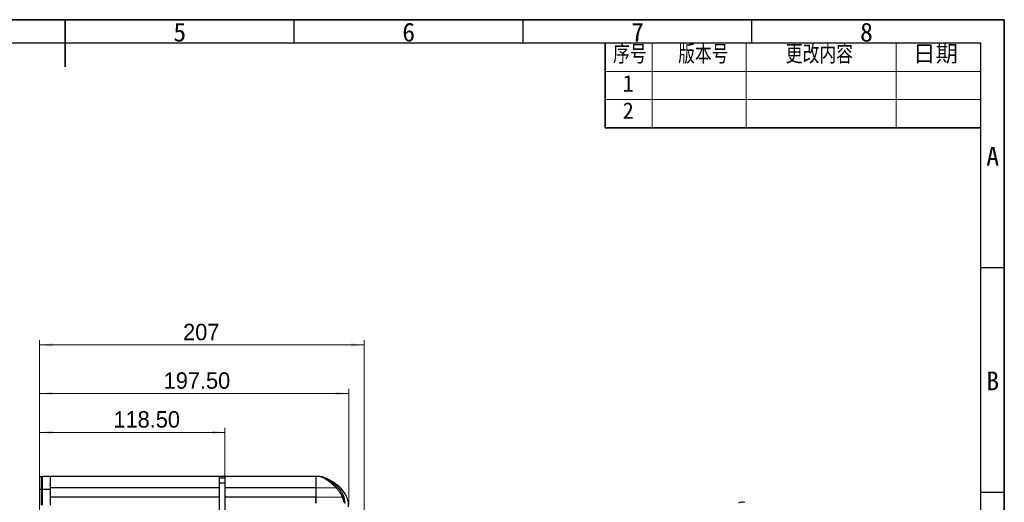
# Model space of a CAD drawing. Header units: millimetres. Extents: x 0 to 423, y 0 to 297.
# Tile 34 of 34: x 210 to 420, y 194 to 297. Entities that reach past the tile are written whole.
import ezdxf

# ---------------------------------------------------------------- set-up
doc = ezdxf.new("R2010")
doc.units = ezdxf.units.MM
doc.layers.add('实线', color=2, linetype='Continuous', lineweight=25)
doc.styles.add('SLDTEXTSTYLE1', font='SIMSUN.TTC')
doc.styles.add('SLDTEXTSTYLE15', font='仿宋_GB2312', dxfattribs={"width": 0.75, "bigfont": 'bigfont'})
doc.styles.add('SLDTEXTSTYLE17', font='ARIAL.TTF', dxfattribs={"width": 0.948})
doc.styles.add('SLDTEXTSTYLE2', font='仿宋_GB2312')
doc.styles.add('SLDTEXTSTYLE5', font='仿宋_GB2312', dxfattribs={"bigfont": 'bigfont'})
doc.dimstyles.new('SLDDIMSTYLE0', dxfattribs={"dimtxt": 3.5, "dimasz": 2.8, "dimexe": 0, "dimexo": 0.0625, "dimgap": 0.875, "dimtad": 2, "dimlfac": 3, "dimrnd": 1e-09, "dimzin": 12, "dimdsep": 46, "dimtxsty": 'SLDTEXTSTYLE17', "dimsah": 1, "dimcen": 0.09, "dimadec": 0, "dimazin": 3, "dimtfac": 1, "dimtofl": 0, "dimtmove": 0, "dimatfit": 3, "dimfxl": 1, "dimfrac": 2, "dimtolj": 1, "dimtzin": 12, "dimarcsym": 0})
doc.dimstyles.new('SLDDIMSTYLE2', dxfattribs={"dimtxt": 3.5, "dimasz": 2.8, "dimexe": 0, "dimexo": 0.0625, "dimgap": 0.875, "dimtad": 2, "dimlfac": 3, "dimrnd": 1e-09, "dimzin": 4, "dimdsep": 46, "dimtxsty": 'SLDTEXTSTYLE17', "dimsah": 1, "dimcen": 0.09, "dimadec": 0, "dimazin": 1, "dimtfac": 1, "dimtofl": 0, "dimtmove": 0, "dimatfit": 3, "dimfxl": 1, "dimfrac": 2, "dimtolj": 1, "dimtzin": 12, "dimarcsym": 0})

# ---------------------------------------------------------------- blocks, each defined once
blk = doc.blocks.new('SW_NOTE_0_6')
at = {"color": 0, "linetype": 'Continuous', "lineweight": 18, "insert": (1.19, 4.65), "char_height": 4, "attachment_point": 2, "style": 'SLDTEXTSTYLE1'}
blk.add_mtext('A', dxfattribs=at)
blk = doc.blocks.new('SW_NOTE_0_7')
at = {"color": 0, "linetype": 'Continuous', "lineweight": 18, "insert": (1.19, 4.65), "char_height": 4, "attachment_point": 2, "style": 'SLDTEXTSTYLE1'}
blk.add_mtext('B', dxfattribs=at)
blk = doc.blocks.new('SW_NOTE_0_16')
at = {"color": 0, "linetype": 'Continuous', "lineweight": 18, "insert": (1.19, 4.65), "char_height": 4, "attachment_point": 2, "style": 'SLDTEXTSTYLE1'}
blk.add_mtext('5', dxfattribs=at)
blk = doc.blocks.new('SW_NOTE_0_17')
at = {"color": 0, "linetype": 'Continuous', "lineweight": 18, "insert": (1.19, 4.65), "char_height": 4, "attachment_point": 2, "style": 'SLDTEXTSTYLE1'}
blk.add_mtext('6', dxfattribs=at)
blk = doc.blocks.new('SW_NOTE_0_18')
at = {"color": 0, "linetype": 'Continuous', "lineweight": 18, "insert": (1.19, 4.65), "char_height": 4, "attachment_point": 2, "style": 'SLDTEXTSTYLE1'}
blk.add_mtext('7', dxfattribs=at)
blk = doc.blocks.new('SW_NOTE_0_19')
at = {"color": 0, "linetype": 'Continuous', "lineweight": 18, "insert": (1.19, 4.65), "char_height": 4, "attachment_point": 2, "style": 'SLDTEXTSTYLE1'}
blk.add_mtext('8', dxfattribs=at)
blk = doc.blocks.new('GB_A3_A')
at = {"color": 3, "lineweight": 35, "true_color": 0x00ff00}
for p, q in [((0, 297), (420, 297)), ((220, 287), (220, 297)), ((420, 297), (420, 0))]:
    blk.add_line(p, q, dxfattribs=at)
at = {"color": 1, "lineweight": 25}
for p, q in [((268.75, 292), (268.75, 297)), ((317.5, 292), (317.5, 297)), ((366.25, 292), (366.25, 297)), ((420, 244.17), (415, 244.17)), ((420, 196.33), (415, 196.33))]:
    blk.add_line(p, q, dxfattribs=at)
at = {"color": 3, "true_color": 0x00ff00}
blk.add_line((420, 297), (410, 297), dxfattribs=at)
blk.add_line((420, 287), (420, 297))
at = {"lineweight": 25}
for p, q in [((415, 292), (25, 292)), ((415, 5), (415, 292))]:
    blk.add_line(p, q, dxfattribs=at)
at = {"color": 190, "linetype": 'Continuous', "lineweight": 18, "true_color": 0x8000ff}
for name, p in [('SW_NOTE_0_16', (243.21, 291.7)), ('SW_NOTE_0_17', (291.96, 291.7)), ('SW_NOTE_0_18', (340.71, 291.7)), ('SW_NOTE_0_19', (389.46, 291.7)), ('SW_NOTE_0_6', (416.34, 265.28)), ('SW_NOTE_0_7', (416.34, 217.45))]:
    blk.add_blockref(name, p, dxfattribs=at)
blk = doc.blocks.new('_D_5')
at = {"color": 7, "linetype": 'Continuous', "lineweight": 18, "true_color": 0xffffff}
for p, q in [((214.53, 190.71), (214.53, 210.14)), ((254.03, 198.91), (254.03, 210.14)), ((214.53, 209.14), (254.03, 209.14))]:
    blk.add_line(p, q, dxfattribs=at)
for points in [[(214.53, 209.14), (217.33, 208.79), (217.33, 209.49)], [(254.03, 209.14), (251.23, 209.49), (251.23, 208.79)]]:
    blk.add_solid(points, dxfattribs=at)
at = {"color": 7, "linetype": 'Continuous', "lineweight": 18, "true_color": 0xffffff, "insert": (230.27, 213.66), "char_height": 3.5, "attachment_point": 1, "style": 'SLDTEXTSTYLE17'}
blk.add_mtext('118.50', dxfattribs=at)
blk = doc.blocks.new('_D_6')
at = {"color": 7, "linetype": 'Continuous', "lineweight": 18, "true_color": 0xffffff}
for p, q in [((214.53, 190.71), (214.53, 218.41)), ((280.37, 193.82), (280.37, 218.41)), ((214.53, 217.41), (280.37, 217.41))]:
    blk.add_line(p, q, dxfattribs=at)
for points in [[(214.53, 217.41), (217.33, 217.06), (217.33, 217.76)], [(280.37, 217.41), (277.57, 217.76), (277.57, 217.06)]]:
    blk.add_solid(points, dxfattribs=at)
at = {"color": 7, "linetype": 'Continuous', "lineweight": 18, "true_color": 0xffffff, "insert": (240.97, 221.93), "char_height": 3.5, "attachment_point": 1, "style": 'SLDTEXTSTYLE17'}
blk.add_mtext('197.50', dxfattribs=at)
blk = doc.blocks.new('_D_7')
at = {"color": 7, "linetype": 'Continuous', "lineweight": 18, "true_color": 0xffffff}
for p, q in [((214.53, 190.71), (214.53, 228.75)), ((283.66, 168.9), (283.66, 228.75)), ((214.53, 227.75), (283.66, 227.75))]:
    blk.add_line(p, q, dxfattribs=at)
for points in [[(214.53, 227.75), (217.33, 227.4), (217.33, 228.1)], [(283.66, 227.75), (280.86, 228.1), (280.86, 227.4)]]:
    blk.add_solid(points, dxfattribs=at)
at = {"color": 7, "linetype": 'Continuous', "lineweight": 18, "true_color": 0xffffff, "insert": (245.11, 232.26), "char_height": 3.5, "attachment_point": 1, "style": 'SLDTEXTSTYLE17'}
blk.add_mtext('207', dxfattribs=at)

msp = doc.modelspace()

# ---------------------------------------------------------------- linework, layer by layer
at = {"color": 7, "linetype": 'Continuous', "lineweight": 35}
for p, q in [((335, 292), (335, 274)), ((335, 274), (415, 274))]:
    msp.add_line(p, q, dxfattribs=at)
at = {"color": 7, "linetype": 'Continuous', "lineweight": 18}
for p, q in [((345, 292), (345, 274)), ((365, 292), (365, 274)), ((397, 292), (397, 274)), ((335, 286), (415, 286)), ((335, 280), (415, 280))]:
    msp.add_line(p, q, dxfattribs=at)
at = {"layer": '实线', "color": 2, "linetype": 'Continuous', "lineweight": 25, "true_color": 0xffff00}
for p, q in [((214.5331, 199.7467), (214.5331, 197.0801)), ((214.5331, 199.7467), (215.0331, 199.7467)), ((215.0331, 197.0801), (215.0331, 199.7467)), ((215.1331, 197.0801), (215.1331, 199.7467)), ((216.8664, 199.7467), (215.1331, 199.7467)), ((216.8664, 197.0801), (216.8664, 199.7467)), ((252.8664, 199.7467), (216.8664, 199.7467)), ((252.8664, 199.4134), (252.8664, 199.7467)), ((254.0331, 199.7467), (252.8664, 199.7467)), ((252.8664, 198.4134), (252.8664, 199.4134)), ((254.0331, 199.4134), (252.8664, 199.4134)), ((254.0331, 199.4134), (254.0331, 199.7467)), ((273.3664, 199.7467), (254.0331, 199.7467)), ((254.0331, 198.4134), (254.0331, 199.4134)), ((273.3664, 199.7467), (273.3664, 197.4136)), ((274.1997, 199.7351), (273.3664, 199.7467)), ((216.8664, 197.4134), (252.8664, 197.4134)), ((252.8664, 94.4134), (252.8664, 198.4134)), ((252.8664, 198.4134), (254.0331, 198.4134)), ((254.0331, 94.4134), (254.0331, 198.4134)), ((254.0331, 197.4134), (273.3664, 197.4134)), ((273.3664, 197.4136), (273.3664, 195.4133)), ((273.3664, 197.4136), (277.6701, 197.3535)), ((273.3664, 197.4134), (273.3664, 195.4134)), ((278.1851, 197.306), (278.5101, 196.8908)), ((214.5331, 197.0801), (214.5331, 193.6142)), ((214.5331, 197.0801), (215.0331, 197.0801)), ((215.0331, 193.6142), (215.0331, 197.0801)), ((215.1331, 193.6142), (215.1331, 197.0801)), ((215.1331, 197.0801), (216.8664, 197.0801)), ((216.8664, 193.6142), (216.8664, 197.0801)), ((216.8664, 195.4134), (252.8664, 195.4134)), ((254.0331, 195.4134), (273.3664, 195.4134)), ((273.3664, 195.4133), (279.0324, 195.3341))]:
    msp.add_line(p, q, dxfattribs=at)
msp.add_arc((364.1853, 192.9801), 1.3413, 65.692881, 125.617577, dxfattribs=at)
msp.add_ellipse((243.5105, 197.8301), major_axis=(-167.1181, 2.3336), ratio=0.01396082, start_param=4.52550091, end_param=4.5261708, dxfattribs=at)
for points, knots in [([(273.3664, 199.7467), (273.3664, 199.7467), (273.3664, 199.686), (273.3664, 199.4522), (273.3664, 199.2793), (273.3664, 198.8473), (273.3664, 198.5885), (273.3664, 198.0241), (273.3664, 197.7188), (273.3664, 197.4134)], [0, 0, 0, 0, 0.25, 0.25, 0.5, 0.5, 0.75, 0.75, 1, 1, 1, 1]), ([(274.1997, 199.7351), (274.2156, 199.7347), (274.2474, 199.734), (274.3107, 199.7306), (274.3928, 199.7231), (274.4923, 199.7093), (274.5603, 199.696), (274.5934, 199.6895)], [0, 0, 0, 0, 0.1232022, 0.24627434, 0.49459391, 0.75363822, 1, 1, 1, 1]), ([(277.6701, 197.3535), (277.6412, 197.384), (277.5838, 197.4446), (277.4975, 197.5343), (277.4116, 197.6223), (277.3261, 197.7086), (277.2411, 197.793), (277.1565, 197.8755), (277.0723, 197.9559), (276.9885, 198.0343), (276.9052, 198.1105), (276.7854, 198.2174), (276.6123, 198.3658), (276.3926, 198.5442), (276.1636, 198.7192), (275.9271, 198.8906), (275.6894, 199.0547), (275.4511, 199.2111), (275.2293, 199.3488), (275.044, 199.4535), (274.8961, 199.5289), (274.7834, 199.5815), (274.6772, 199.6259), (274.5772, 199.6629), (274.5143, 199.6816), (274.4834, 199.6908)], [0, 0, 0, 0, 0.027664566, 0.055032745, 0.082105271, 0.108882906, 0.135366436, 0.161556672, 0.187454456, 0.213060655, 0.238376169, 0.263401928, 0.321528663, 0.393502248, 0.458798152, 0.524184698, 0.603068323, 0.672033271, 0.742984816, 0.813123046, 0.852943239, 0.891521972, 0.928877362, 0.965029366, 1, 1, 1, 1]), ([(274.6179, 199.6716), (274.606, 199.6746), (274.5828, 199.6804), (274.5482, 199.6861), (274.5153, 199.6897), (274.4938, 199.6904), (274.4834, 199.6908)], [0, 0, 0, 0, 0.27030873, 0.52714534, 0.77034932, 1, 1, 1, 1]), ([(280.3664, 193.3156), (280.3664, 193.6995), (280.3268, 194.0839), (280.167, 194.8347), (280.0457, 195.2007), (279.7262, 195.8982), (279.5291, 196.2305), (279.0767, 196.8519), (278.8213, 197.1406), (278.2701, 197.6753), (277.9749, 197.9212), (277.3554, 198.374), (277.0312, 198.581), (276.5331, 198.8664), (276.3651, 198.9572), (276.0253, 199.1315), (275.8534, 199.2158), (275.5043, 199.3773), (275.327, 199.4536), (274.9656, 199.5896), (274.7815, 199.6502), (274.5935, 199.6894)], [0, 0, 0, 0, 0.125, 0.125, 0.25, 0.25, 0.375, 0.375, 0.5, 0.5, 0.625, 0.625, 0.75, 0.75, 0.8125, 0.8125, 0.875, 0.875, 0.9375, 0.9375, 1, 1, 1, 1]), ([(277.8945, 197.5957), (277.8653, 197.6231), (277.8074, 197.6774), (277.7199, 197.7569), (277.6329, 197.8341), (277.5464, 197.9091), (277.4605, 197.9818), (277.3752, 198.0523), (277.2908, 198.1207), (277.031, 198.3267), (276.6465, 198.6062), (276.2131, 198.8871), (275.9251, 199.0612), (275.7201, 199.179), (275.5271, 199.2845), (275.3569, 199.3724), (275.2066, 199.4462), (275.0716, 199.5085), (274.928, 199.5689), (274.7753, 199.626), (274.6716, 199.6561), (274.6179, 199.6716)], [0, 0, 0, 0, 0.02794489, 0.05547171, 0.0825883, 0.10930104, 0.13561499, 0.16153406, 0.18706118, 0.21219841, 0.39573736, 0.5263696, 0.59391208, 0.65136536, 0.71016216, 0.76928676, 0.80891192, 0.85167756, 0.89767179, 0.94702906, 1, 1, 1, 1]), ([(277.6701, 197.3535), (277.6968, 197.3818), (277.7551, 197.4436), (277.8363, 197.5306), (277.8863, 197.5852), (277.8948, 197.5954), (277.8945, 197.5957)], [-0.00000478, -0.00000478, -0.00000478, -0.00000478, 0.24852637, 0.50460733, 0.76068828, 1.00000074, 1.00000074, 1.00000074, 1.00000074]), ([(279.0324, 195.3341), (279.0209, 195.3683), (278.9978, 195.437), (278.9589, 195.5391), (278.9168, 195.6414), (278.8712, 195.7436), (278.8221, 195.8458), (278.7695, 195.948), (278.7134, 196.0502), (278.6539, 196.1524), (278.5908, 196.2546), (278.4898, 196.4099), (278.343, 196.6153), (278.1636, 196.8371), (277.9932, 197.0283), (277.8366, 197.1927), (277.7261, 197.2994), (277.6701, 197.3535)], [0, 0, 0, 0, 0.043926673, 0.088330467, 0.133250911, 0.17872619, 0.224793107, 0.271487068, 0.31884207, 0.366890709, 0.415664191, 0.465192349, 0.592770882, 0.723297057, 0.812799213, 0.904997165, 1, 1, 1, 1]), ([(279.3439, 195.4398), (279.3305, 195.4788), (279.3035, 195.5574), (279.2587, 195.6744), (279.2103, 195.7918), (279.1579, 195.9091), (279.1016, 196.0265), (279.0411, 196.1437), (278.9764, 196.2608), (278.9074, 196.3776), (278.8341, 196.4939), (278.7566, 196.6095), (278.675, 196.7241), (278.5896, 196.8375), (278.5005, 196.9497), (278.4079, 197.0604), (278.3118, 197.1699), (278.2124, 197.2781), (278.1096, 197.3852), (278.0036, 197.4914), (277.931, 197.5608), (277.8945, 197.5957)], [0, 0, 0, 0, 0.04714153, 0.09487116, 0.14320363, 0.19215423, 0.24173873, 0.2919752, 0.3428979, 0.39455027, 0.44693478, 0.49997719, 0.5535915, 0.60770529, 0.66224714, 0.71721564, 0.77266969, 0.82865552, 0.8851955, 0.94230621, 1, 1, 1, 1]), ([(273.3664, 195.4134), (273.3664, 195.2389), (273.3664, 195.0644), (273.3664, 194.7419), (273.3664, 194.594), (273.3664, 194.3472), (273.3664, 194.2483), (273.3664, 194.1148), (273.3664, 194.0801), (273.3664, 194.0801)], [0, 0, 0, 0, 0.25, 0.25, 0.5, 0.5, 0.75, 0.75, 1, 1, 1, 1]), ([(273.3664, 194.4705), (273.3664, 194.4864), (273.3664, 194.5182), (273.3664, 194.5689), (273.3664, 194.622), (273.3664, 194.6776), (273.3664, 194.7355), (273.3664, 194.7956), (273.3664, 194.8579), (273.3664, 194.9221), (273.3664, 194.9882), (273.3664, 195.0559), (273.3664, 195.1251), (273.3664, 195.1957), (273.3664, 195.2674), (273.3664, 195.34), (273.3664, 195.3888), (273.3664, 195.4133)], [0, 0, 0, 0, 0.06325718, 0.12700117, 0.19123203, 0.25594984, 0.32115464, 0.38684651, 0.45302549, 0.51969164, 0.58684502, 0.65448568, 0.72261368, 0.79122906, 0.86033187, 0.92992217, 1, 1, 1, 1]), ([(279.0324, 195.3341), (279.0685, 195.3462), (279.1474, 195.3726), (279.2583, 195.4101), (279.3305, 195.4348), (279.3439, 195.4397), (279.3439, 195.4398)], [0, 0, 0, 0, 0.24396968, 0.49598021, 0.74799073, 1.00000126, 1.00000126, 1.00000126, 1.00000126]), ([(279.22, 195.3972), (279.2145, 195.3953), (279.1931, 195.3881), (279.1317, 195.3674), (279.0715, 195.3473), (279.0324, 195.3341)], [0, 0, 0, 0, 0.10639176, 0.41884294, 1, 1, 1, 1]), ([(279.0324, 195.3341), (279.0395, 195.3167), (279.0549, 195.2791), (279.0783, 195.218), (279.1021, 195.1518), (279.1248, 195.0833), (279.1511, 194.9974), (279.1843, 194.8736), (279.2128, 194.7427), (279.2364, 194.6023), (279.2499, 194.4943), (279.2592, 194.3954), (279.2649, 194.3209), (279.2673, 194.2769), (279.2686, 194.2548)], [0, 0, 0, 0, 0.04404014, 0.09507648, 0.15297898, 0.20952772, 0.26570374, 0.36739957, 0.52046746, 0.60373455, 0.74804313, 0.83149121, 0.91540407, 1, 1, 1, 1]), ([(279.5954, 193.9913), (279.5949, 194.0032), (279.594, 194.0289), (279.5919, 194.0729), (279.5882, 194.1392), (279.5834, 194.208), (279.5751, 194.3061), (279.5623, 194.4346), (279.5404, 194.6026), (279.5073, 194.8041), (279.475, 194.964), (279.4377, 195.1201), (279.4009, 195.2608), (279.365, 195.3735), (279.3439, 195.4398)], [0, 0, 0, 0, 0.0343819, 0.07409191, 0.11912558, 0.20545402, 0.23994689, 0.34433151, 0.48728497, 0.58407251, 0.73845665, 0.78912391, 0.87590865, 1, 1, 1, 1]), ([(273.3664, 194.0801), (273.3664, 194.0804), (273.3664, 194.0811), (273.3664, 194.0866), (273.3664, 194.0952), (273.3664, 194.1072), (273.3664, 194.1225), (273.3664, 194.1409), (273.3664, 194.1622), (273.3664, 194.1865), (273.3664, 194.2136), (273.3664, 194.2433), (273.3664, 194.2756), (273.3664, 194.3102), (273.3664, 194.3471), (273.3664, 194.3862), (273.3664, 194.4271), (273.3664, 194.4561), (273.3664, 194.4705)], [0, 0, 0, 0, 0.06571234, 0.13099617, 0.19585153, 0.26027846, 0.324277, 0.3878472, 0.45098908, 0.51370271, 0.57598813, 0.63784537, 0.69927449, 0.76027554, 0.82084857, 0.88099362, 0.94071074, 1, 1, 1, 1])]:
    msp.add_open_spline(points, degree=3, knots=knots, dxfattribs=at)

# ---------------------------------------------------------------- block references
at = {"color": 7, "linetype": 'Continuous'}
msp.add_blockref('GB_A3_A', (0, 0), dxfattribs=at)

# ---------------------------------------------------------------- texts
at = {"color": 7, "linetype": 'Continuous', "lineweight": 0, "char_height": 3.5, "attachment_point": 1}
for s, insert, style in [('序号', (336.6808, 291.5393), 'SLDTEXTSTYLE15'), ('版本号', (350.5358, 291.5393), 'SLDTEXTSTYLE15'), (' 更改内容', (371.6764, 291.5393), 'SLDTEXTSTYLE15'), ('日期', (400.5799, 291.5393), 'SLDTEXTSTYLE5'), ('1', (338.7152, 285.2061), 'SLDTEXTSTYLE2'), ('2', (338.7152, 279.3963), 'SLDTEXTSTYLE2')]:
    msp.add_mtext(s, dxfattribs=dict(at, insert=insert, style=style))

# ---------------------------------------------------------------- dimensions: what is measured, and where the dimension line sits
at = {"color": 7, "linetype": 'Continuous', "lineweight": 18, "true_color": 0xffffff}
dim = msp.add_linear_dim(base=(283.6642, 227.7471), p1=(214.5331, 190.2126), p2=(283.6642, 168.4048), text='207', dimstyle='SLDDIMSTYLE0', dxfattribs=at)
dim.commit()
dim.dimension.update_dxf_attribs({"geometry": '_D_7', "text_midpoint": (249.1175, 227.7471), "dimtype": 160})
dim = msp.add_linear_dim(base=(280.3664, 217.4133), p1=(214.5331, 190.2126), p2=(280.3664, 193.3156), angle=0, dimstyle='SLDDIMSTYLE2', dxfattribs=at)
dim.commit()
dim.dimension.update_dxf_attribs({"geometry": '_D_6', "text_midpoint": (248.3231, 217.4133), "dimtype": 160})
dim = msp.add_linear_dim(base=(254.0331, 209.1444), p1=(214.5331, 190.2126), p2=(254.0331, 198.4134), dimstyle='SLDDIMSTYLE2', dxfattribs=at)
dim.commit()
dim.dimension.update_dxf_attribs({"geometry": '_D_5', "text_midpoint": (237.6252, 209.1444), "dimtype": 160})

doc.saveas('drawing.dxf')
